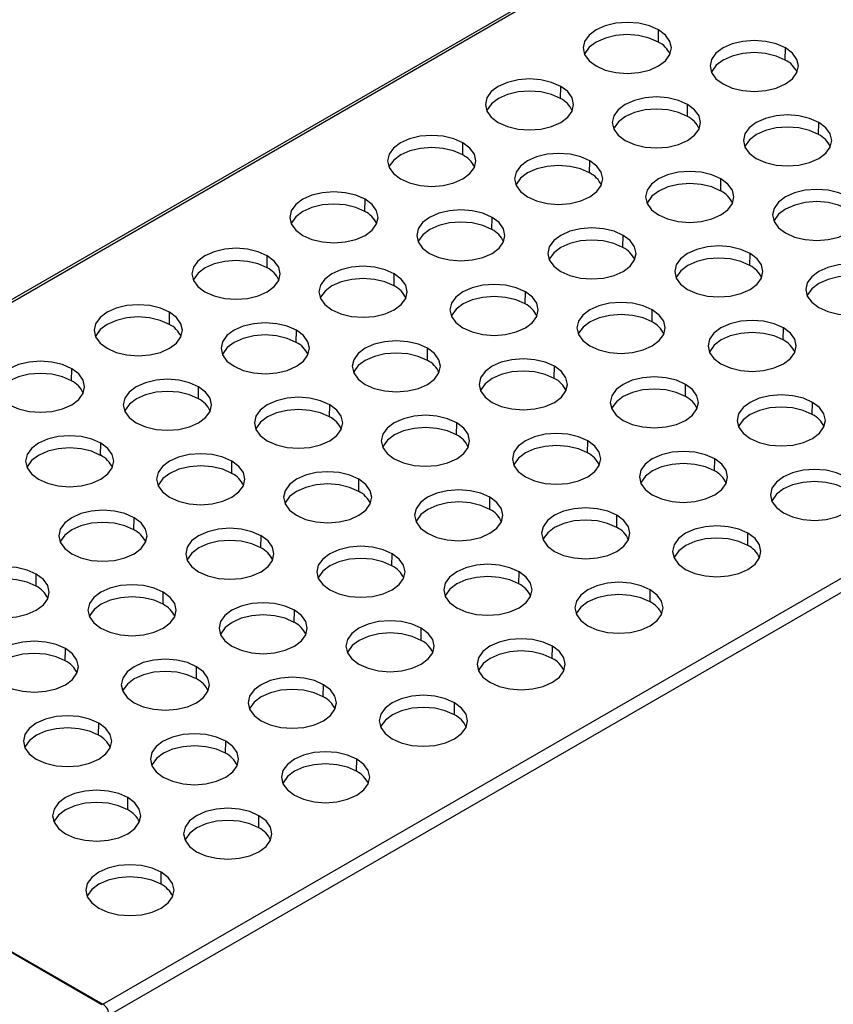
# Model space of a CAD drawing. Header units: millimetres. Extents: x 0 to 349, y 0 to 270.
# Tile 8 of 11: x 284 to 312, y 208 to 241. Entities that reach past the tile are written whole.
import ezdxf

# ---------------------------------------------------------------- set-up
doc = ezdxf.new("R2010")
doc.units = ezdxf.units.MM
doc.header["$LTSCALE"] = 1.25

msp = doc.modelspace()

# ---------------------------------------------------------------- linework, layer by layer
for p, q in [((308.905, 246.104), (264.671, 220.569)), ((309.055, 246.089), (264.821, 220.554)), ((305.898, 240.43), (305.904, 240.841)), ((310.211, 239.817), (310.217, 240.229)), ((302.574, 238.511), (302.58, 238.923)), ((306.887, 237.899), (306.894, 238.311)), ((311.342, 237.286), (311.348, 237.698)), ((299.251, 236.592), (299.257, 237.004)), ((303.564, 235.98), (303.57, 236.392)), ((308.019, 235.368), (308.025, 235.78)), ((295.927, 234.674), (295.933, 235.086)), ((300.241, 234.062), (300.247, 234.473)), ((304.695, 233.449), (304.702, 233.861)), ((287.024, 207.736), (331.258, 233.272)), ((292.604, 232.755), (292.61, 233.167)), ((309.009, 232.837), (309.015, 233.249)), ((331.47, 232.904), (287.236, 207.369)), ((296.917, 232.143), (296.923, 232.555)), ((301.372, 231.531), (301.378, 231.943)), ((289.281, 230.837), (289.287, 231.249)), ((305.685, 230.918), (305.692, 231.33)), ((293.594, 230.224), (293.6, 230.636)), ((310.14, 230.306), (310.146, 230.718)), ((298.049, 229.612), (298.055, 230.024)), ((285.957, 228.918), (285.963, 229.33)), ((302.362, 229), (302.368, 229.412)), ((290.27, 228.306), (290.277, 228.718)), ((306.817, 228.388), (306.823, 228.799)), ((311.13, 227.775), (311.136, 228.187)), ((294.725, 227.694), (294.731, 228.105)), ((299.039, 227.081), (299.045, 227.493)), ((303.493, 226.469), (303.5, 226.881)), ((286.947, 226.387), (286.953, 226.799)), ((291.402, 225.775), (291.408, 226.187)), ((307.807, 225.857), (307.813, 226.269)), ((295.715, 225.163), (295.721, 225.575)), ((300.17, 224.55), (300.176, 224.962)), ((288.078, 223.857), (288.085, 224.268)), ((304.483, 223.938), (304.489, 224.35)), ((292.392, 223.244), (292.398, 223.656)), ((308.938, 223.326), (308.944, 223.738)), ((296.847, 222.632), (296.853, 223.044)), ((284.755, 221.938), (284.761, 222.35)), ((301.16, 222.02), (301.166, 222.431)), ((305.615, 221.407), (305.621, 221.819)), ((289.068, 221.326), (289.075, 221.737)), ((293.523, 220.713), (293.529, 221.125)), ((286.989, 207.716), (264.785, 220.533)), ((264.821, 220.554), (287.024, 207.736)), ((297.836, 220.101), (297.843, 220.513)), ((285.745, 219.407), (285.751, 219.819)), ((302.291, 219.489), (302.297, 219.901)), ((290.2, 218.795), (290.206, 219.207)), ((294.513, 218.182), (294.519, 218.594)), ((298.968, 217.57), (298.974, 217.982)), ((286.876, 216.876), (286.883, 217.288)), ((291.19, 216.264), (291.196, 216.676)), ((295.644, 215.652), (295.651, 216.063)), ((287.866, 214.345), (287.872, 214.757)), ((292.321, 213.733), (292.327, 214.145)), ((288.998, 211.814), (289.004, 212.226))]:
    msp.add_line(p, q)
at = {"flags": 128}
for points in [[(305.904, 240.841), (305.593, 240.979), (305.231, 241.066), (304.843, 241.095), (304.455, 241.066), (304.093, 240.979), (303.782, 240.841), (303.544, 240.662), (303.394, 240.453), (303.343, 240.229), (303.394, 240.005), (303.544, 239.796), (303.782, 239.617)], [(305.898, 240.43), (305.589, 240.566), (305.229, 240.652), (304.843, 240.682), (304.457, 240.652), (304.097, 240.566), (303.789, 240.43), (303.552, 240.251), (303.403, 240.044), (303.39, 240.014)], [(303.782, 239.617), (304.093, 239.479), (304.455, 239.393), (304.843, 239.363), (305.231, 239.393), (305.593, 239.479), (305.904, 239.617), (306.142, 239.796), (306.292, 240.005), (306.343, 240.229), (306.292, 240.453), (306.142, 240.662), (305.904, 240.841)], [(310.217, 240.229), (309.906, 240.367), (309.545, 240.453), (309.156, 240.483), (308.768, 240.453), (308.406, 240.367), (308.096, 240.229), (307.857, 240.05), (307.707, 239.841), (307.656, 239.617), (307.707, 239.393), (307.857, 239.184), (308.096, 239.005)], [(308.096, 239.005), (308.406, 238.867), (308.768, 238.78), (309.156, 238.751), (309.545, 238.78), (309.906, 238.867), (310.217, 239.005), (310.455, 239.184), (310.605, 239.393), (310.656, 239.617), (310.605, 239.841), (310.455, 240.05), (310.217, 240.229)], [(310.211, 239.817), (309.902, 239.954), (309.542, 240.04), (309.156, 240.069), (308.77, 240.04), (308.411, 239.954), (308.102, 239.817), (307.865, 239.639), (307.716, 239.431), (307.703, 239.402)], [(302.58, 238.923), (302.27, 239.06), (301.908, 239.147), (301.52, 239.176), (301.131, 239.147), (300.77, 239.06), (300.459, 238.923), (300.221, 238.744), (300.071, 238.535), (300.02, 238.311), (300.071, 238.086), (300.221, 237.878), (300.459, 237.698)], [(300.459, 237.698), (300.77, 237.561), (301.131, 237.474), (301.52, 237.445), (301.908, 237.474), (302.27, 237.561), (302.58, 237.698), (302.819, 237.878), (302.969, 238.086), (303.02, 238.311), (302.969, 238.535), (302.819, 238.744), (302.58, 238.923)], [(302.574, 238.511), (302.265, 238.648), (301.906, 238.734), (301.52, 238.763), (301.134, 238.734), (300.774, 238.648), (300.465, 238.511), (300.228, 238.333), (300.079, 238.125), (300.067, 238.096)], [(306.894, 238.311), (306.583, 238.448), (306.221, 238.535), (305.833, 238.564), (305.445, 238.535), (305.083, 238.448), (304.772, 238.311), (304.534, 238.131), (304.384, 237.922), (304.333, 237.698), (304.384, 237.474), (304.534, 237.265), (304.772, 237.086)], [(304.772, 237.086), (305.083, 236.948), (305.445, 236.862), (305.833, 236.832), (306.221, 236.862), (306.583, 236.948), (306.894, 237.086), (307.132, 237.265), (307.282, 237.474), (307.333, 237.698), (307.282, 237.922), (307.132, 238.131), (306.894, 238.311)], [(306.887, 237.899), (306.579, 238.036), (306.219, 238.122), (305.833, 238.151), (305.447, 238.122), (305.087, 238.036), (304.778, 237.899), (304.541, 237.72), (304.393, 237.513), (304.38, 237.483)], [(311.348, 237.698), (311.038, 237.836), (310.676, 237.922), (310.288, 237.952), (309.9, 237.922), (309.538, 237.836), (309.227, 237.698), (308.989, 237.519), (308.839, 237.31), (308.788, 237.086), (308.839, 236.862), (308.989, 236.653), (309.227, 236.474)], [(311.342, 237.286), (311.033, 237.423), (310.674, 237.509), (310.288, 237.539), (309.902, 237.509), (309.542, 237.423), (309.233, 237.286), (308.996, 237.108), (308.847, 236.901), (308.835, 236.871)], [(309.227, 236.474), (309.538, 236.336), (309.9, 236.25), (310.288, 236.22), (310.676, 236.25), (311.038, 236.336), (311.348, 236.474), (311.587, 236.653), (311.737, 236.862), (311.788, 237.086), (311.737, 237.31), (311.587, 237.519), (311.348, 237.698)], [(299.257, 237.004), (298.946, 237.142), (298.584, 237.228), (298.196, 237.258), (297.808, 237.228), (297.446, 237.142), (297.136, 237.004), (296.897, 236.825), (296.747, 236.616), (296.696, 236.392), (296.747, 236.168), (296.897, 235.959), (297.136, 235.78)], [(299.251, 236.592), (298.942, 236.729), (298.582, 236.815), (298.196, 236.845), (297.81, 236.815), (297.451, 236.729), (297.142, 236.592), (296.905, 236.414), (296.756, 236.207), (296.743, 236.177)], [(297.136, 235.78), (297.446, 235.642), (297.808, 235.556), (298.196, 235.526), (298.584, 235.556), (298.946, 235.642), (299.257, 235.78), (299.495, 235.959), (299.645, 236.168), (299.696, 236.392), (299.645, 236.616), (299.495, 236.825), (299.257, 237.004)], [(303.57, 236.392), (303.26, 236.53), (302.898, 236.616), (302.51, 236.646), (302.121, 236.616), (301.76, 236.53), (301.449, 236.392), (301.211, 236.213), (301.061, 236.004), (301.01, 235.78), (301.061, 235.556), (301.211, 235.347), (301.449, 235.167)], [(303.564, 235.98), (303.255, 236.117), (302.896, 236.203), (302.51, 236.232), (302.124, 236.203), (301.764, 236.117), (301.455, 235.98), (301.218, 235.802), (301.069, 235.594), (301.056, 235.565)], [(301.449, 235.167), (301.76, 235.03), (302.121, 234.943), (302.51, 234.914), (302.898, 234.943), (303.26, 235.03), (303.57, 235.167), (303.809, 235.347), (303.958, 235.556), (304.01, 235.78), (303.958, 236.004), (303.809, 236.213), (303.57, 236.392)], [(308.025, 235.78), (307.714, 235.917), (307.353, 236.004), (306.964, 236.033), (306.576, 236.004), (306.214, 235.917), (305.904, 235.78), (305.665, 235.6), (305.515, 235.392), (305.464, 235.167), (305.515, 234.943), (305.665, 234.734), (305.904, 234.555)], [(308.019, 235.368), (307.71, 235.505), (307.35, 235.591), (306.964, 235.62), (306.578, 235.591), (306.219, 235.505), (305.91, 235.368), (305.673, 235.19), (305.524, 234.982), (305.511, 234.953)], [(305.904, 234.555), (306.214, 234.417), (306.576, 234.331), (306.964, 234.301), (307.353, 234.331), (307.714, 234.417), (308.025, 234.555), (308.263, 234.734), (308.413, 234.943), (308.464, 235.167), (308.413, 235.392), (308.263, 235.6), (308.025, 235.78)], [(295.933, 235.086), (295.623, 235.223), (295.261, 235.31), (294.873, 235.339), (294.485, 235.31), (294.123, 235.223), (293.812, 235.086), (293.574, 234.906), (293.424, 234.698), (293.373, 234.473), (293.424, 234.249), (293.574, 234.04), (293.812, 233.861)], [(312.338, 235.167), (312.028, 235.305), (311.666, 235.392), (311.278, 235.421), (310.889, 235.392), (310.528, 235.305), (310.217, 235.167), (309.979, 234.988), (309.829, 234.779), (309.778, 234.555), (309.829, 234.331), (309.979, 234.122), (310.217, 233.943)], [(295.927, 234.674), (295.618, 234.811), (295.259, 234.897), (294.873, 234.926), (294.487, 234.897), (294.127, 234.811), (293.818, 234.674), (293.581, 234.496), (293.432, 234.288), (293.42, 234.259)], [(293.812, 233.861), (294.123, 233.724), (294.485, 233.637), (294.873, 233.608), (295.261, 233.637), (295.623, 233.724), (295.933, 233.861), (296.172, 234.04), (296.322, 234.249), (296.373, 234.473), (296.322, 234.698), (296.172, 234.906), (295.933, 235.086)], [(312.332, 234.756), (312.023, 234.892), (311.664, 234.978), (311.278, 235.008), (310.892, 234.978), (310.532, 234.892), (310.223, 234.756), (309.986, 234.577), (309.837, 234.37), (309.825, 234.34)], [(310.217, 233.943), (310.528, 233.805), (310.889, 233.719), (311.278, 233.689), (311.666, 233.719), (312.028, 233.805), (312.338, 233.943), (312.577, 234.122), (312.727, 234.331), (312.778, 234.555), (312.727, 234.779), (312.577, 234.988), (312.338, 235.167)], [(300.247, 234.473), (299.936, 234.611), (299.574, 234.698), (299.186, 234.727), (298.798, 234.698), (298.436, 234.611), (298.126, 234.473), (297.887, 234.294), (297.737, 234.085), (297.686, 233.861), (297.737, 233.637), (297.887, 233.428), (298.126, 233.249)], [(300.241, 234.062), (299.932, 234.198), (299.572, 234.284), (299.186, 234.314), (298.8, 234.284), (298.441, 234.198), (298.132, 234.062), (297.895, 233.883), (297.746, 233.676), (297.733, 233.646)], [(298.126, 233.249), (298.436, 233.111), (298.798, 233.025), (299.186, 232.995), (299.574, 233.025), (299.936, 233.111), (300.247, 233.249), (300.485, 233.428), (300.635, 233.637), (300.686, 233.861), (300.635, 234.085), (300.485, 234.294), (300.247, 234.473)], [(304.702, 233.861), (304.391, 233.999), (304.029, 234.085), (303.641, 234.115), (303.253, 234.085), (302.891, 233.999), (302.58, 233.861), (302.342, 233.682), (302.192, 233.473), (302.141, 233.249), (302.192, 233.025), (302.342, 232.816), (302.58, 232.637)], [(302.58, 232.637), (302.891, 232.499), (303.253, 232.412), (303.641, 232.383), (304.029, 232.412), (304.391, 232.499), (304.702, 232.637), (304.94, 232.816), (305.09, 233.025), (305.141, 233.249), (305.09, 233.473), (304.94, 233.682), (304.702, 233.861)], [(304.695, 233.449), (304.387, 233.586), (304.027, 233.672), (303.641, 233.701), (303.255, 233.672), (302.895, 233.586), (302.586, 233.449), (302.349, 233.271), (302.2, 233.063), (302.188, 233.034)], [(309.015, 233.249), (308.704, 233.386), (308.343, 233.473), (307.954, 233.502), (307.566, 233.473), (307.204, 233.386), (306.894, 233.249), (306.655, 233.069), (306.505, 232.861), (306.454, 232.637), (306.505, 232.412), (306.655, 232.204), (306.894, 232.024)], [(292.61, 233.167), (292.299, 233.305), (291.938, 233.391), (291.549, 233.421), (291.161, 233.391), (290.799, 233.305), (290.489, 233.167), (290.25, 232.988), (290.101, 232.779), (290.049, 232.555), (290.101, 232.331), (290.25, 232.122), (290.489, 231.943)], [(290.489, 231.943), (290.799, 231.805), (291.161, 231.718), (291.549, 231.689), (291.938, 231.718), (292.299, 231.805), (292.61, 231.943), (292.848, 232.122), (292.998, 232.331), (293.049, 232.555), (292.998, 232.779), (292.848, 232.988), (292.61, 233.167)], [(306.894, 232.024), (307.204, 231.887), (307.566, 231.8), (307.954, 231.771), (308.343, 231.8), (308.704, 231.887), (309.015, 232.024), (309.253, 232.204), (309.403, 232.412), (309.454, 232.637), (309.403, 232.861), (309.253, 233.069), (309.015, 233.249)], [(292.604, 232.755), (292.295, 232.892), (291.935, 232.978), (291.549, 233.008), (291.163, 232.978), (290.804, 232.892), (290.495, 232.755), (290.258, 232.577), (290.109, 232.369), (290.096, 232.34)], [(309.009, 232.837), (308.7, 232.974), (308.34, 233.06), (307.954, 233.089), (307.568, 233.06), (307.209, 232.974), (306.9, 232.837), (306.663, 232.659), (306.514, 232.451), (306.501, 232.422)], [(313.47, 232.637), (313.159, 232.774), (312.797, 232.861), (312.409, 232.89), (312.021, 232.861), (311.659, 232.774), (311.348, 232.637), (311.11, 232.457), (310.96, 232.248), (310.909, 232.024), (310.96, 231.8), (311.11, 231.591), (311.348, 231.412)], [(296.923, 232.555), (296.613, 232.693), (296.251, 232.779), (295.863, 232.809), (295.475, 232.779), (295.113, 232.693), (294.802, 232.555), (294.564, 232.376), (294.414, 232.167), (294.363, 231.943), (294.414, 231.718), (294.564, 231.51), (294.802, 231.33)], [(294.802, 231.33), (295.113, 231.193), (295.475, 231.106), (295.863, 231.077), (296.251, 231.106), (296.613, 231.193), (296.923, 231.33), (297.162, 231.51), (297.312, 231.718), (297.363, 231.943), (297.312, 232.167), (297.162, 232.376), (296.923, 232.555)], [(311.348, 231.412), (311.659, 231.274), (312.021, 231.188), (312.409, 231.158), (312.797, 231.188), (313.159, 231.274), (313.47, 231.412), (313.708, 231.591), (313.858, 231.8), (313.909, 232.024), (313.858, 232.248), (313.708, 232.457), (313.47, 232.637)], [(296.917, 232.143), (296.608, 232.28), (296.249, 232.366), (295.863, 232.395), (295.477, 232.366), (295.117, 232.28), (294.808, 232.143), (294.571, 231.965), (294.422, 231.757), (294.41, 231.728)], [(301.378, 231.943), (301.068, 232.08), (300.706, 232.167), (300.318, 232.196), (299.929, 232.167), (299.568, 232.08), (299.257, 231.943), (299.019, 231.763), (298.869, 231.554), (298.818, 231.33), (298.869, 231.106), (299.019, 230.897), (299.257, 230.718)], [(313.464, 232.225), (313.155, 232.362), (312.795, 232.448), (312.409, 232.477), (312.023, 232.448), (311.663, 232.362), (311.355, 232.225), (311.118, 232.046), (310.969, 231.839), (310.956, 231.809)], [(299.257, 230.718), (299.568, 230.58), (299.929, 230.494), (300.318, 230.464), (300.706, 230.494), (301.068, 230.58), (301.378, 230.718), (301.617, 230.897), (301.766, 231.106), (301.818, 231.33), (301.766, 231.554), (301.617, 231.763), (301.378, 231.943)], [(289.287, 231.249), (288.976, 231.386), (288.614, 231.473), (288.226, 231.502), (287.838, 231.473), (287.476, 231.386), (287.165, 231.249), (286.927, 231.069), (286.777, 230.86), (286.726, 230.636), (286.777, 230.412), (286.927, 230.203), (287.165, 230.024)], [(301.372, 231.531), (301.063, 231.668), (300.704, 231.754), (300.318, 231.783), (299.932, 231.754), (299.572, 231.668), (299.263, 231.531), (299.026, 231.352), (298.877, 231.145), (298.864, 231.115)], [(305.692, 231.33), (305.381, 231.468), (305.019, 231.554), (304.631, 231.584), (304.243, 231.554), (303.881, 231.468), (303.57, 231.33), (303.332, 231.151), (303.182, 230.942), (303.131, 230.718), (303.182, 230.494), (303.332, 230.285), (303.57, 230.106)], [(287.165, 230.024), (287.476, 229.886), (287.838, 229.8), (288.226, 229.77), (288.614, 229.8), (288.976, 229.886), (289.287, 230.024), (289.525, 230.203), (289.675, 230.412), (289.726, 230.636), (289.675, 230.86), (289.525, 231.069), (289.287, 231.249)], [(305.685, 230.918), (305.377, 231.055), (305.017, 231.141), (304.631, 231.171), (304.245, 231.141), (303.885, 231.055), (303.576, 230.918), (303.339, 230.74), (303.19, 230.533), (303.178, 230.503)], [(303.57, 230.106), (303.881, 229.968), (304.243, 229.882), (304.631, 229.852), (305.019, 229.882), (305.381, 229.968), (305.692, 230.106), (305.93, 230.285), (306.08, 230.494), (306.131, 230.718), (306.08, 230.942), (305.93, 231.151), (305.692, 231.33)], [(289.281, 230.837), (288.972, 230.974), (288.612, 231.06), (288.226, 231.089), (287.84, 231.06), (287.48, 230.974), (287.172, 230.837), (286.935, 230.659), (286.786, 230.451), (286.773, 230.422)], [(293.6, 230.636), (293.289, 230.774), (292.928, 230.86), (292.539, 230.89), (292.151, 230.86), (291.789, 230.774), (291.479, 230.636), (291.24, 230.457), (291.09, 230.248), (291.039, 230.024), (291.09, 229.8), (291.24, 229.591), (291.479, 229.412)], [(310.146, 230.718), (309.836, 230.856), (309.474, 230.942), (309.086, 230.972), (308.697, 230.942), (308.336, 230.856), (308.025, 230.718), (307.787, 230.539), (307.637, 230.33), (307.586, 230.106), (307.637, 229.882), (307.787, 229.673), (308.025, 229.493)], [(291.479, 229.412), (291.789, 229.274), (292.151, 229.188), (292.539, 229.158), (292.928, 229.188), (293.289, 229.274), (293.6, 229.412), (293.838, 229.591), (293.988, 229.8), (294.039, 230.024), (293.988, 230.248), (293.838, 230.457), (293.6, 230.636)], [(310.14, 230.306), (309.831, 230.443), (309.472, 230.529), (309.086, 230.558), (308.7, 230.529), (308.34, 230.443), (308.031, 230.306), (307.794, 230.128), (307.645, 229.92), (307.633, 229.891)], [(308.025, 229.493), (308.336, 229.356), (308.697, 229.269), (309.086, 229.24), (309.474, 229.269), (309.836, 229.356), (310.146, 229.493), (310.385, 229.673), (310.535, 229.882), (310.586, 230.106), (310.535, 230.33), (310.385, 230.539), (310.146, 230.718)], [(293.594, 230.224), (293.285, 230.361), (292.925, 230.447), (292.539, 230.477), (292.153, 230.447), (291.794, 230.361), (291.485, 230.224), (291.248, 230.046), (291.099, 229.839), (291.086, 229.809)], [(298.055, 230.024), (297.744, 230.162), (297.382, 230.248), (296.994, 230.278), (296.606, 230.248), (296.244, 230.162), (295.933, 230.024), (295.695, 229.845), (295.545, 229.636), (295.494, 229.412), (295.545, 229.188), (295.695, 228.979), (295.933, 228.799)], [(298.049, 229.612), (297.74, 229.749), (297.38, 229.835), (296.994, 229.864), (296.608, 229.835), (296.249, 229.749), (295.94, 229.612), (295.703, 229.434), (295.554, 229.226), (295.541, 229.197)], [(295.933, 228.799), (296.244, 228.662), (296.606, 228.575), (296.994, 228.546), (297.382, 228.575), (297.744, 228.662), (298.055, 228.799), (298.293, 228.979), (298.443, 229.188), (298.494, 229.412), (298.443, 229.636), (298.293, 229.845), (298.055, 230.024)], [(285.963, 229.33), (285.653, 229.468), (285.291, 229.554), (284.903, 229.584), (284.514, 229.554), (284.153, 229.468), (283.842, 229.33), (283.604, 229.151), (283.454, 228.942), (283.403, 228.718), (283.454, 228.494), (283.604, 228.285), (283.842, 228.105)], [(302.368, 229.412), (302.057, 229.549), (301.696, 229.636), (301.307, 229.665), (300.919, 229.636), (300.557, 229.549), (300.247, 229.412), (300.008, 229.232), (299.859, 229.024), (299.807, 228.799), (299.859, 228.575), (300.008, 228.366), (300.247, 228.187)], [(285.957, 228.918), (285.648, 229.055), (285.289, 229.141), (284.903, 229.17), (284.517, 229.141), (284.157, 229.055), (283.848, 228.918), (283.611, 228.74), (283.462, 228.532), (283.449, 228.503)], [(283.842, 228.105), (284.153, 227.968), (284.514, 227.881), (284.903, 227.852), (285.291, 227.881), (285.653, 227.968), (285.963, 228.105), (286.202, 228.285), (286.352, 228.494), (286.403, 228.718), (286.352, 228.942), (286.202, 229.151), (285.963, 229.33)], [(302.362, 229), (302.053, 229.137), (301.693, 229.223), (301.307, 229.252), (300.922, 229.223), (300.562, 229.137), (300.253, 229), (300.016, 228.822), (299.867, 228.614), (299.854, 228.585)], [(300.247, 228.187), (300.557, 228.049), (300.919, 227.963), (301.307, 227.933), (301.696, 227.963), (302.057, 228.049), (302.368, 228.187), (302.607, 228.366), (302.756, 228.575), (302.807, 228.799), (302.756, 229.024), (302.607, 229.232), (302.368, 229.412)], [(290.277, 228.718), (289.966, 228.855), (289.604, 228.942), (289.216, 228.971), (288.828, 228.942), (288.466, 228.855), (288.155, 228.718), (287.917, 228.538), (287.767, 228.33), (287.716, 228.105), (287.767, 227.881), (287.917, 227.673), (288.155, 227.493)], [(306.823, 228.799), (306.512, 228.937), (306.15, 229.024), (305.762, 229.053), (305.374, 229.024), (305.012, 228.937), (304.702, 228.799), (304.463, 228.62), (304.313, 228.411), (304.262, 228.187), (304.313, 227.963), (304.463, 227.754), (304.702, 227.575)], [(290.27, 228.306), (289.962, 228.443), (289.602, 228.529), (289.216, 228.558), (288.83, 228.529), (288.47, 228.443), (288.161, 228.306), (287.924, 228.128), (287.776, 227.92), (287.763, 227.891)], [(288.155, 227.493), (288.466, 227.356), (288.828, 227.269), (289.216, 227.24), (289.604, 227.269), (289.966, 227.356), (290.277, 227.493), (290.515, 227.673), (290.665, 227.881), (290.716, 228.105), (290.665, 228.33), (290.515, 228.538), (290.277, 228.718)], [(306.817, 228.388), (306.508, 228.524), (306.148, 228.61), (305.762, 228.64), (305.376, 228.61), (305.017, 228.524), (304.708, 228.388), (304.471, 228.209), (304.322, 228.002), (304.309, 227.972)], [(304.702, 227.575), (305.012, 227.437), (305.374, 227.351), (305.762, 227.321), (306.15, 227.351), (306.512, 227.437), (306.823, 227.575), (307.061, 227.754), (307.211, 227.963), (307.262, 228.187), (307.211, 228.411), (307.061, 228.62), (306.823, 228.799)], [(294.731, 228.105), (294.421, 228.243), (294.059, 228.33), (293.671, 228.359), (293.283, 228.33), (292.921, 228.243), (292.61, 228.105), (292.372, 227.926), (292.222, 227.717), (292.171, 227.493), (292.222, 227.269), (292.372, 227.06), (292.61, 226.881)], [(311.136, 228.187), (310.826, 228.325), (310.464, 228.411), (310.076, 228.441), (309.687, 228.411), (309.326, 228.325), (309.015, 228.187), (308.777, 228.008), (308.627, 227.799), (308.576, 227.575), (308.627, 227.351), (308.777, 227.142), (309.015, 226.962)], [(309.015, 226.962), (309.326, 226.825), (309.687, 226.738), (310.076, 226.709), (310.464, 226.738), (310.826, 226.825), (311.136, 226.962), (311.375, 227.142), (311.525, 227.351), (311.576, 227.575), (311.525, 227.799), (311.375, 228.008), (311.136, 228.187)], [(294.725, 227.694), (294.416, 227.83), (294.057, 227.916), (293.671, 227.946), (293.285, 227.916), (292.925, 227.83), (292.616, 227.694), (292.379, 227.515), (292.23, 227.308), (292.218, 227.278)], [(292.61, 226.881), (292.921, 226.743), (293.283, 226.657), (293.671, 226.627), (294.059, 226.657), (294.421, 226.743), (294.731, 226.881), (294.97, 227.06), (295.12, 227.269), (295.171, 227.493), (295.12, 227.717), (294.97, 227.926), (294.731, 228.105)], [(311.13, 227.775), (310.821, 227.912), (310.462, 227.998), (310.076, 228.027), (309.69, 227.998), (309.33, 227.912), (309.021, 227.775), (308.784, 227.597), (308.635, 227.389), (308.622, 227.36)], [(299.045, 227.493), (298.734, 227.631), (298.372, 227.717), (297.984, 227.747), (297.596, 227.717), (297.234, 227.631), (296.923, 227.493), (296.685, 227.314), (296.535, 227.105), (296.484, 226.881), (296.535, 226.657), (296.685, 226.448), (296.923, 226.269)], [(296.923, 226.269), (297.234, 226.131), (297.596, 226.044), (297.984, 226.015), (298.372, 226.044), (298.734, 226.131), (299.045, 226.269), (299.283, 226.448), (299.433, 226.657), (299.484, 226.881), (299.433, 227.105), (299.283, 227.314), (299.045, 227.493)], [(299.039, 227.081), (298.73, 227.218), (298.37, 227.304), (297.984, 227.333), (297.598, 227.304), (297.238, 227.218), (296.93, 227.081), (296.693, 226.903), (296.544, 226.695), (296.531, 226.666)], [(286.953, 226.799), (286.643, 226.937), (286.281, 227.023), (285.893, 227.053), (285.504, 227.023), (285.143, 226.937), (284.832, 226.799), (284.594, 226.62), (284.444, 226.411), (284.393, 226.187), (284.444, 225.963), (284.594, 225.754), (284.832, 225.575)], [(303.5, 226.881), (303.189, 227.018), (302.827, 227.105), (302.439, 227.134), (302.051, 227.105), (301.689, 227.018), (301.378, 226.881), (301.14, 226.702), (300.99, 226.493), (300.939, 226.269), (300.99, 226.044), (301.14, 225.836), (301.378, 225.656)], [(301.378, 225.656), (301.689, 225.519), (302.051, 225.432), (302.439, 225.403), (302.827, 225.432), (303.189, 225.519), (303.5, 225.656), (303.738, 225.836), (303.888, 226.044), (303.939, 226.269), (303.888, 226.493), (303.738, 226.702), (303.5, 226.881)], [(286.947, 226.387), (286.638, 226.524), (286.279, 226.61), (285.893, 226.64), (285.507, 226.61), (285.147, 226.524), (284.838, 226.387), (284.601, 226.209), (284.452, 226.001), (284.439, 225.972)], [(284.832, 225.575), (285.143, 225.437), (285.504, 225.35), (285.893, 225.321), (286.281, 225.35), (286.643, 225.437), (286.953, 225.575), (287.192, 225.754), (287.341, 225.963), (287.393, 226.187), (287.341, 226.411), (287.192, 226.62), (286.953, 226.799)], [(303.493, 226.469), (303.185, 226.606), (302.825, 226.692), (302.439, 226.721), (302.053, 226.692), (301.693, 226.606), (301.384, 226.469), (301.147, 226.291), (300.998, 226.083), (300.986, 226.054)], [(307.813, 226.269), (307.502, 226.406), (307.14, 226.493), (306.752, 226.522), (306.364, 226.493), (306.002, 226.406), (305.692, 226.269), (305.453, 226.089), (305.303, 225.88), (305.252, 225.656), (305.303, 225.432), (305.453, 225.223), (305.692, 225.044)], [(291.408, 226.187), (291.097, 226.325), (290.736, 226.411), (290.347, 226.441), (289.959, 226.411), (289.597, 226.325), (289.287, 226.187), (289.048, 226.008), (288.898, 225.799), (288.847, 225.575), (288.898, 225.35), (289.048, 225.142), (289.287, 224.962)], [(289.287, 224.962), (289.597, 224.825), (289.959, 224.738), (290.347, 224.709), (290.736, 224.738), (291.097, 224.825), (291.408, 224.962), (291.646, 225.142), (291.796, 225.35), (291.847, 225.575), (291.796, 225.799), (291.646, 226.008), (291.408, 226.187)], [(305.692, 225.044), (306.002, 224.906), (306.364, 224.82), (306.752, 224.79), (307.14, 224.82), (307.502, 224.906), (307.813, 225.044), (308.051, 225.223), (308.201, 225.432), (308.252, 225.656), (308.201, 225.88), (308.051, 226.089), (307.813, 226.269)], [(291.402, 225.775), (291.093, 225.912), (290.733, 225.998), (290.347, 226.027), (289.961, 225.998), (289.602, 225.912), (289.293, 225.775), (289.056, 225.597), (288.907, 225.389), (288.894, 225.36)], [(295.721, 225.575), (295.411, 225.712), (295.049, 225.799), (294.661, 225.828), (294.272, 225.799), (293.911, 225.712), (293.6, 225.575), (293.362, 225.395), (293.212, 225.186), (293.161, 224.962), (293.212, 224.738), (293.362, 224.529), (293.6, 224.35)], [(307.807, 225.857), (307.498, 225.994), (307.138, 226.08), (306.752, 226.109), (306.366, 226.08), (306.007, 225.994), (305.698, 225.857), (305.461, 225.678), (305.312, 225.471), (305.299, 225.441)], [(312.268, 225.656), (311.957, 225.794), (311.595, 225.88), (311.207, 225.91), (310.819, 225.88), (310.457, 225.794), (310.146, 225.656), (309.908, 225.477), (309.758, 225.268), (309.707, 225.044), (309.758, 224.82), (309.908, 224.611), (310.146, 224.432)], [(293.6, 224.35), (293.911, 224.212), (294.272, 224.126), (294.661, 224.096), (295.049, 224.126), (295.411, 224.212), (295.721, 224.35), (295.96, 224.529), (296.11, 224.738), (296.161, 224.962), (296.11, 225.186), (295.96, 225.395), (295.721, 225.575)], [(312.261, 225.244), (311.953, 225.381), (311.593, 225.467), (311.207, 225.497), (310.821, 225.467), (310.461, 225.381), (310.153, 225.244), (309.916, 225.066), (309.767, 224.858), (309.754, 224.829)], [(310.146, 224.432), (310.457, 224.294), (310.819, 224.208), (311.207, 224.178), (311.595, 224.208), (311.957, 224.294), (312.268, 224.432), (312.506, 224.611), (312.656, 224.82), (312.707, 225.044), (312.656, 225.268), (312.506, 225.477), (312.268, 225.656)], [(295.715, 225.163), (295.406, 225.3), (295.047, 225.386), (294.661, 225.415), (294.275, 225.386), (293.915, 225.3), (293.606, 225.163), (293.369, 224.984), (293.22, 224.777), (293.208, 224.748)], [(300.176, 224.962), (299.865, 225.1), (299.504, 225.186), (299.115, 225.216), (298.727, 225.186), (298.365, 225.1), (298.055, 224.962), (297.816, 224.783), (297.667, 224.574), (297.615, 224.35), (297.667, 224.126), (297.816, 223.917), (298.055, 223.738)], [(300.17, 224.55), (299.861, 224.687), (299.501, 224.773), (299.115, 224.803), (298.729, 224.773), (298.37, 224.687), (298.061, 224.55), (297.824, 224.372), (297.675, 224.165), (297.662, 224.135)], [(298.055, 223.738), (298.365, 223.6), (298.727, 223.514), (299.115, 223.484), (299.504, 223.514), (299.865, 223.6), (300.176, 223.738), (300.415, 223.917), (300.564, 224.126), (300.615, 224.35), (300.564, 224.574), (300.415, 224.783), (300.176, 224.962)], [(288.085, 224.268), (287.774, 224.406), (287.412, 224.492), (287.024, 224.522), (286.636, 224.492), (286.274, 224.406), (285.963, 224.268), (285.725, 224.089), (285.575, 223.88), (285.524, 223.656), (285.575, 223.432), (285.725, 223.223), (285.963, 223.044)], [(304.489, 224.35), (304.179, 224.488), (303.817, 224.574), (303.429, 224.604), (303.041, 224.574), (302.679, 224.488), (302.368, 224.35), (302.13, 224.171), (301.98, 223.962), (301.929, 223.738), (301.98, 223.514), (302.13, 223.305), (302.368, 223.125)], [(285.963, 223.044), (286.274, 222.906), (286.636, 222.82), (287.024, 222.79), (287.412, 222.82), (287.774, 222.906), (288.085, 223.044), (288.323, 223.223), (288.473, 223.432), (288.524, 223.656), (288.473, 223.88), (288.323, 224.089), (288.085, 224.268)], [(304.483, 223.938), (304.174, 224.075), (303.815, 224.161), (303.429, 224.19), (303.043, 224.161), (302.683, 224.075), (302.374, 223.938), (302.137, 223.76), (301.988, 223.552), (301.976, 223.523)], [(302.368, 223.125), (302.679, 222.988), (303.041, 222.901), (303.429, 222.872), (303.817, 222.901), (304.179, 222.988), (304.489, 223.125), (304.728, 223.305), (304.878, 223.514), (304.929, 223.738), (304.878, 223.962), (304.728, 224.171), (304.489, 224.35)], [(288.078, 223.857), (287.77, 223.993), (287.41, 224.079), (287.024, 224.109), (286.638, 224.079), (286.278, 223.993), (285.969, 223.857), (285.732, 223.678), (285.583, 223.471), (285.571, 223.441)], [(292.398, 223.656), (292.087, 223.794), (291.726, 223.88), (291.337, 223.91), (290.949, 223.88), (290.587, 223.794), (290.277, 223.656), (290.038, 223.477), (289.888, 223.268), (289.837, 223.044), (289.888, 222.82), (290.038, 222.611), (290.277, 222.431)], [(308.944, 223.738), (308.634, 223.875), (308.272, 223.962), (307.884, 223.991), (307.495, 223.962), (307.134, 223.875), (306.823, 223.738), (306.585, 223.558), (306.435, 223.349), (306.384, 223.125), (306.435, 222.901), (306.585, 222.692), (306.823, 222.513)], [(292.392, 223.244), (292.083, 223.381), (291.723, 223.467), (291.337, 223.496), (290.951, 223.467), (290.592, 223.381), (290.283, 223.244), (290.046, 223.066), (289.897, 222.858), (289.884, 222.829)], [(290.277, 222.431), (290.587, 222.294), (290.949, 222.207), (291.337, 222.178), (291.726, 222.207), (292.087, 222.294), (292.398, 222.431), (292.636, 222.611), (292.786, 222.82), (292.837, 223.044), (292.786, 223.268), (292.636, 223.477), (292.398, 223.656)], [(308.938, 223.326), (308.629, 223.463), (308.27, 223.549), (307.884, 223.578), (307.498, 223.549), (307.138, 223.463), (306.829, 223.326), (306.592, 223.148), (306.443, 222.94), (306.43, 222.911)], [(306.823, 222.513), (307.134, 222.375), (307.495, 222.289), (307.884, 222.259), (308.272, 222.289), (308.634, 222.375), (308.944, 222.513), (309.183, 222.692), (309.332, 222.901), (309.384, 223.125), (309.332, 223.349), (309.183, 223.558), (308.944, 223.738)], [(296.853, 223.044), (296.542, 223.181), (296.18, 223.268), (295.792, 223.297), (295.404, 223.268), (295.042, 223.181), (294.731, 223.044), (294.493, 222.864), (294.343, 222.656), (294.292, 222.431), (294.343, 222.207), (294.493, 221.998), (294.731, 221.819)], [(296.847, 222.632), (296.538, 222.769), (296.178, 222.855), (295.792, 222.884), (295.406, 222.855), (295.046, 222.769), (294.738, 222.632), (294.501, 222.454), (294.352, 222.246), (294.339, 222.217)], [(294.731, 221.819), (295.042, 221.682), (295.404, 221.595), (295.792, 221.565), (296.18, 221.595), (296.542, 221.682), (296.853, 221.819), (297.091, 221.998), (297.241, 222.207), (297.292, 222.431), (297.241, 222.656), (297.091, 222.864), (296.853, 223.044)], [(284.761, 222.35), (284.451, 222.487), (284.089, 222.574), (283.701, 222.603), (283.312, 222.574), (282.951, 222.487), (282.64, 222.35), (282.401, 222.17), (282.252, 221.962), (282.201, 221.737), (282.252, 221.513), (282.401, 221.305), (282.64, 221.125)], [(301.166, 222.431), (300.855, 222.569), (300.494, 222.656), (300.105, 222.685), (299.717, 222.656), (299.355, 222.569), (299.045, 222.431), (298.806, 222.252), (298.657, 222.043), (298.605, 221.819), (298.657, 221.595), (298.806, 221.386), (299.045, 221.207)], [(284.755, 221.938), (284.446, 222.075), (284.087, 222.161), (283.701, 222.19), (283.315, 222.161), (282.955, 222.075), (282.646, 221.938), (282.409, 221.76), (282.26, 221.552), (282.247, 221.523)], [(282.64, 221.125), (282.951, 220.988), (283.312, 220.901), (283.701, 220.872), (284.089, 220.901), (284.451, 220.988), (284.761, 221.125), (285, 221.305), (285.149, 221.513), (285.201, 221.737), (285.149, 221.962), (285, 222.17), (284.761, 222.35)], [(301.16, 222.02), (300.851, 222.156), (300.491, 222.242), (300.105, 222.272), (299.719, 222.242), (299.36, 222.156), (299.051, 222.02), (298.814, 221.841), (298.665, 221.634), (298.652, 221.604)], [(299.045, 221.207), (299.355, 221.069), (299.717, 220.983), (300.105, 220.953), (300.494, 220.983), (300.855, 221.069), (301.166, 221.207), (301.404, 221.386), (301.554, 221.595), (301.605, 221.819), (301.554, 222.043), (301.404, 222.252), (301.166, 222.431)], [(289.075, 221.737), (288.764, 221.875), (288.402, 221.962), (288.014, 221.991), (287.626, 221.962), (287.264, 221.875), (286.953, 221.737), (286.715, 221.558), (286.565, 221.349), (286.514, 221.125), (286.565, 220.901), (286.715, 220.692), (286.953, 220.513)], [(305.621, 221.819), (305.31, 221.957), (304.948, 222.043), (304.56, 222.073), (304.172, 222.043), (303.81, 221.957), (303.5, 221.819), (303.261, 221.64), (303.111, 221.431), (303.06, 221.207), (303.111, 220.983), (303.261, 220.774), (303.5, 220.595)], [(303.5, 220.595), (303.81, 220.457), (304.172, 220.37), (304.56, 220.341), (304.948, 220.37), (305.31, 220.457), (305.621, 220.595), (305.859, 220.774), (306.009, 220.983), (306.06, 221.207), (306.009, 221.431), (305.859, 221.64), (305.621, 221.819)], [(289.068, 221.326), (288.76, 221.462), (288.4, 221.548), (288.014, 221.578), (287.628, 221.548), (287.268, 221.462), (286.959, 221.326), (286.722, 221.147), (286.573, 220.94), (286.561, 220.91)], [(286.953, 220.513), (287.264, 220.375), (287.626, 220.289), (288.014, 220.259), (288.402, 220.289), (288.764, 220.375), (289.075, 220.513), (289.313, 220.692), (289.463, 220.901), (289.514, 221.125), (289.463, 221.349), (289.313, 221.558), (289.075, 221.737)], [(305.615, 221.407), (305.306, 221.544), (304.946, 221.63), (304.56, 221.659), (304.174, 221.63), (303.815, 221.544), (303.506, 221.407), (303.269, 221.229), (303.12, 221.021), (303.107, 220.992)], [(293.529, 221.125), (293.219, 221.263), (292.857, 221.349), (292.469, 221.379), (292.08, 221.349), (291.719, 221.263), (291.408, 221.125), (291.17, 220.946), (291.02, 220.737), (290.969, 220.513), (291.02, 220.289), (291.17, 220.08), (291.408, 219.901)], [(291.408, 219.901), (291.719, 219.763), (292.08, 219.676), (292.469, 219.647), (292.857, 219.676), (293.219, 219.763), (293.529, 219.901), (293.768, 220.08), (293.918, 220.289), (293.969, 220.513), (293.918, 220.737), (293.768, 220.946), (293.529, 221.125)], [(293.523, 220.713), (293.214, 220.85), (292.855, 220.936), (292.469, 220.965), (292.083, 220.936), (291.723, 220.85), (291.414, 220.713), (291.177, 220.535), (291.028, 220.327), (291.016, 220.298)], [(297.843, 220.513), (297.532, 220.65), (297.17, 220.737), (296.782, 220.766), (296.394, 220.737), (296.032, 220.65), (295.721, 220.513), (295.483, 220.334), (295.333, 220.125), (295.282, 219.901), (295.333, 219.676), (295.483, 219.468), (295.721, 219.288)], [(295.721, 219.288), (296.032, 219.151), (296.394, 219.064), (296.782, 219.035), (297.17, 219.064), (297.532, 219.151), (297.843, 219.288), (298.081, 219.468), (298.231, 219.676), (298.282, 219.901), (298.231, 220.125), (298.081, 220.334), (297.843, 220.513)], [(297.836, 220.101), (297.528, 220.238), (297.168, 220.324), (296.782, 220.353), (296.396, 220.324), (296.036, 220.238), (295.728, 220.101), (295.491, 219.923), (295.342, 219.715), (295.329, 219.686)], [(302.297, 219.901), (301.987, 220.038), (301.625, 220.125), (301.237, 220.154), (300.849, 220.125), (300.487, 220.038), (300.176, 219.901), (299.938, 219.721), (299.788, 219.512), (299.737, 219.288), (299.788, 219.064), (299.938, 218.855), (300.176, 218.676)], [(285.751, 219.819), (285.44, 219.957), (285.079, 220.043), (284.69, 220.073), (284.302, 220.043), (283.94, 219.957), (283.63, 219.819), (283.391, 219.64), (283.242, 219.431), (283.19, 219.207), (283.242, 218.982), (283.391, 218.774), (283.63, 218.594)], [(283.63, 218.594), (283.94, 218.457), (284.302, 218.37), (284.69, 218.341), (285.079, 218.37), (285.44, 218.457), (285.751, 218.594), (285.99, 218.774), (286.139, 218.982), (286.19, 219.207), (286.139, 219.431), (285.99, 219.64), (285.751, 219.819)], [(300.176, 218.676), (300.487, 218.538), (300.849, 218.452), (301.237, 218.422), (301.625, 218.452), (301.987, 218.538), (302.297, 218.676), (302.536, 218.855), (302.686, 219.064), (302.737, 219.288), (302.686, 219.512), (302.536, 219.721), (302.297, 219.901)], [(285.745, 219.407), (285.436, 219.544), (285.076, 219.63), (284.69, 219.659), (284.305, 219.63), (283.945, 219.544), (283.636, 219.407), (283.399, 219.229), (283.25, 219.021), (283.237, 218.992)], [(290.206, 219.207), (289.895, 219.344), (289.533, 219.431), (289.145, 219.46), (288.757, 219.431), (288.395, 219.344), (288.085, 219.207), (287.846, 219.027), (287.696, 218.818), (287.645, 218.594), (287.696, 218.37), (287.846, 218.161), (288.085, 217.982)], [(302.291, 219.489), (301.982, 219.626), (301.623, 219.712), (301.237, 219.741), (300.851, 219.712), (300.491, 219.626), (300.182, 219.489), (299.945, 219.31), (299.796, 219.103), (299.784, 219.073)], [(288.085, 217.982), (288.395, 217.844), (288.757, 217.758), (289.145, 217.728), (289.533, 217.758), (289.895, 217.844), (290.206, 217.982), (290.444, 218.161), (290.594, 218.37), (290.645, 218.594), (290.594, 218.818), (290.444, 219.027), (290.206, 219.207)], [(290.2, 218.795), (289.891, 218.932), (289.531, 219.018), (289.145, 219.047), (288.759, 219.018), (288.4, 218.932), (288.091, 218.795), (287.854, 218.616), (287.705, 218.409), (287.692, 218.38)], [(294.519, 218.594), (294.209, 218.732), (293.847, 218.818), (293.459, 218.848), (293.07, 218.818), (292.709, 218.732), (292.398, 218.594), (292.16, 218.415), (292.01, 218.206), (291.959, 217.982), (292.01, 217.758), (292.16, 217.549), (292.398, 217.37)], [(292.398, 217.37), (292.709, 217.232), (293.07, 217.146), (293.459, 217.116), (293.847, 217.146), (294.209, 217.232), (294.519, 217.37), (294.758, 217.549), (294.907, 217.758), (294.959, 217.982), (294.907, 218.206), (294.758, 218.415), (294.519, 218.594)], [(294.513, 218.182), (294.204, 218.319), (293.845, 218.405), (293.459, 218.435), (293.073, 218.405), (292.713, 218.319), (292.404, 218.182), (292.167, 218.004), (292.018, 217.797), (292.005, 217.767)], [(298.974, 217.982), (298.663, 218.12), (298.302, 218.206), (297.913, 218.236), (297.525, 218.206), (297.163, 218.12), (296.853, 217.982), (296.614, 217.803), (296.464, 217.594), (296.413, 217.37), (296.464, 217.146), (296.614, 216.937), (296.853, 216.757)], [(298.968, 217.57), (298.659, 217.707), (298.299, 217.793), (297.913, 217.822), (297.527, 217.793), (297.168, 217.707), (296.859, 217.57), (296.622, 217.392), (296.473, 217.184), (296.46, 217.155)], [(296.853, 216.757), (297.163, 216.62), (297.525, 216.533), (297.913, 216.504), (298.302, 216.533), (298.663, 216.62), (298.974, 216.757), (299.212, 216.937), (299.362, 217.146), (299.413, 217.37), (299.362, 217.594), (299.212, 217.803), (298.974, 217.982)], [(286.883, 217.288), (286.572, 217.426), (286.21, 217.512), (285.822, 217.542), (285.434, 217.512), (285.072, 217.426), (284.761, 217.288), (284.523, 217.109), (284.373, 216.9), (284.322, 216.676), (284.373, 216.452), (284.523, 216.243), (284.761, 216.063)], [(286.876, 216.876), (286.567, 217.013), (286.208, 217.099), (285.822, 217.128), (285.436, 217.099), (285.076, 217.013), (284.767, 216.876), (284.53, 216.698), (284.381, 216.49), (284.369, 216.461)], [(284.761, 216.063), (285.072, 215.926), (285.434, 215.839), (285.822, 215.81), (286.21, 215.839), (286.572, 215.926), (286.883, 216.063), (287.121, 216.243), (287.271, 216.452), (287.322, 216.676), (287.271, 216.9), (287.121, 217.109), (286.883, 217.288)], [(291.196, 216.676), (290.885, 216.813), (290.523, 216.9), (290.135, 216.929), (289.747, 216.9), (289.385, 216.813), (289.075, 216.676), (288.836, 216.496), (288.686, 216.288), (288.635, 216.063), (288.686, 215.839), (288.836, 215.63), (289.075, 215.451)], [(291.19, 216.264), (290.881, 216.401), (290.521, 216.487), (290.135, 216.516), (289.749, 216.487), (289.39, 216.401), (289.081, 216.264), (288.844, 216.086), (288.695, 215.878), (288.682, 215.849)], [(289.075, 215.451), (289.385, 215.314), (289.747, 215.227), (290.135, 215.198), (290.523, 215.227), (290.885, 215.314), (291.196, 215.451), (291.434, 215.63), (291.584, 215.839), (291.635, 216.063), (291.584, 216.288), (291.434, 216.496), (291.196, 216.676)], [(295.651, 216.063), (295.34, 216.201), (294.978, 216.288), (294.59, 216.317), (294.202, 216.288), (293.84, 216.201), (293.529, 216.063), (293.291, 215.884), (293.141, 215.675), (293.09, 215.451), (293.141, 215.227), (293.291, 215.018), (293.529, 214.839)], [(295.644, 215.652), (295.336, 215.788), (294.976, 215.874), (294.59, 215.904), (294.204, 215.874), (293.844, 215.788), (293.535, 215.652), (293.298, 215.473), (293.15, 215.266), (293.137, 215.236)], [(293.529, 214.839), (293.84, 214.701), (294.202, 214.615), (294.59, 214.585), (294.978, 214.615), (295.34, 214.701), (295.651, 214.839), (295.889, 215.018), (296.039, 215.227), (296.09, 215.451), (296.039, 215.675), (295.889, 215.884), (295.651, 216.063)], [(287.872, 214.757), (287.562, 214.895), (287.2, 214.981), (286.812, 215.011), (286.424, 214.981), (286.062, 214.895), (285.751, 214.757), (285.513, 214.578), (285.363, 214.369), (285.312, 214.145), (285.363, 213.921), (285.513, 213.712), (285.751, 213.533)], [(287.866, 214.345), (287.557, 214.482), (287.198, 214.568), (286.812, 214.598), (286.426, 214.568), (286.066, 214.482), (285.757, 214.345), (285.52, 214.167), (285.371, 213.959), (285.359, 213.93)], [(285.751, 213.533), (286.062, 213.395), (286.424, 213.308), (286.812, 213.279), (287.2, 213.308), (287.562, 213.395), (287.872, 213.533), (288.111, 213.712), (288.261, 213.921), (288.312, 214.145), (288.261, 214.369), (288.111, 214.578), (287.872, 214.757)], [(292.327, 214.145), (292.017, 214.282), (291.655, 214.369), (291.267, 214.399), (290.878, 214.369), (290.517, 214.282), (290.206, 214.145), (289.968, 213.966), (289.818, 213.757), (289.767, 213.533), (289.818, 213.308), (289.968, 213.1), (290.206, 212.92)], [(290.206, 212.92), (290.517, 212.783), (290.878, 212.696), (291.267, 212.667), (291.655, 212.696), (292.017, 212.783), (292.327, 212.92), (292.566, 213.1), (292.715, 213.308), (292.767, 213.533), (292.715, 213.757), (292.566, 213.966), (292.327, 214.145)], [(292.321, 213.733), (292.012, 213.87), (291.653, 213.956), (291.267, 213.985), (290.881, 213.956), (290.521, 213.87), (290.212, 213.733), (289.975, 213.555), (289.826, 213.347), (289.813, 213.318)], [(289.004, 212.226), (288.693, 212.364), (288.331, 212.45), (287.943, 212.48), (287.555, 212.45), (287.193, 212.364), (286.883, 212.226), (286.644, 212.047), (286.494, 211.838), (286.443, 211.614), (286.494, 211.39), (286.644, 211.181), (286.883, 211.002)], [(286.883, 211.002), (287.193, 210.864), (287.555, 210.778), (287.943, 210.748), (288.331, 210.778), (288.693, 210.864), (289.004, 211.002), (289.242, 211.181), (289.392, 211.39), (289.443, 211.614), (289.392, 211.838), (289.242, 212.047), (289.004, 212.226)], [(288.998, 211.814), (288.689, 211.951), (288.329, 212.037), (287.943, 212.067), (287.557, 212.037), (287.198, 211.951), (286.889, 211.814), (286.652, 211.636), (286.503, 211.429), (286.49, 211.399)]]:
    msp.add_lwpolyline(points, dxfattribs=at)
for centre, radius, start, end in [((305.529, 239.677), 0.838, 23.7305, 63.9285), ((309.843, 239.065), 0.838, 23.7305, 63.9285), ((302.206, 237.759), 0.838, 23.7305, 63.9285), ((306.519, 237.146), 0.838, 23.7305, 63.9285), ((310.974, 236.534), 0.838, 23.7305, 63.9285), ((298.883, 235.84), 0.838, 23.7305, 63.9285), ((303.196, 235.228), 0.838, 23.7305, 63.9285), ((307.651, 234.616), 0.838, 23.7305, 63.9285), ((295.559, 233.922), 0.838, 23.7305, 63.9285), ((299.873, 233.309), 0.838, 23.7305, 63.9285), ((304.327, 232.697), 0.838, 23.7305, 63.9285), ((308.641, 232.085), 0.838, 23.7305, 63.9285), ((292.236, 232.003), 0.838, 23.7305, 63.9285), ((296.549, 231.391), 0.838, 23.7305, 63.9285), ((301.004, 230.778), 0.838, 23.7305, 63.9285), ((288.912, 230.084), 0.838, 23.7305, 63.9285), ((305.317, 230.166), 0.838, 23.7305, 63.9285), ((293.226, 229.472), 0.838, 23.7305, 63.9285), ((309.772, 229.554), 0.838, 23.7305, 63.9285), ((297.681, 228.86), 0.838, 23.7305, 63.9285), ((285.589, 228.166), 0.838, 23.7305, 63.9285), ((301.994, 228.248), 0.838, 23.7305, 63.9285), ((289.902, 227.554), 0.838, 23.7305, 63.9285), ((306.449, 227.635), 0.838, 23.7305, 63.9285), ((294.357, 226.941), 0.838, 23.7305, 63.9285), ((310.762, 227.023), 0.838, 23.7305, 63.9285), ((298.67, 226.329), 0.838, 23.7305, 63.9285), ((286.579, 225.635), 0.838, 23.7305, 63.9285), ((303.125, 225.717), 0.838, 23.7305, 63.9285), ((307.439, 225.104), 0.838, 23.7305, 63.9285), ((291.034, 225.023), 0.838, 23.7305, 63.9285), ((295.347, 224.41), 0.838, 23.7305, 63.9285), ((299.802, 223.798), 0.838, 23.7305, 63.9285), ((287.71, 223.104), 0.838, 23.7305, 63.9285), ((304.115, 223.186), 0.838, 23.7305, 63.9285), ((292.024, 222.492), 0.838, 23.7305, 63.9285), ((308.57, 222.574), 0.838, 23.7305, 63.9285), ((296.478, 221.88), 0.838, 23.7305, 63.9285), ((284.387, 221.186), 0.838, 23.7305, 63.9285), ((300.792, 221.267), 0.838, 23.7305, 63.9285), ((288.7, 220.573), 0.838, 23.7305, 63.9285), ((305.247, 220.655), 0.838, 23.7305, 63.9285), ((293.155, 219.961), 0.838, 23.7305, 63.9285), ((297.468, 219.349), 0.838, 23.7305, 63.9285), ((301.923, 218.736), 0.838, 23.7305, 63.9285), ((285.377, 218.655), 0.838, 23.7305, 63.9285), ((289.832, 218.042), 0.838, 23.7305, 63.9285), ((294.145, 217.43), 0.838, 23.7305, 63.9285), ((298.6, 216.818), 0.838, 23.7305, 63.9285), ((286.508, 216.124), 0.838, 23.7305, 63.9285), ((290.822, 215.512), 0.838, 23.7305, 63.9285), ((295.276, 214.899), 0.838, 23.7305, 63.9285), ((287.498, 213.593), 0.838, 23.7305, 63.9285), ((291.953, 212.981), 0.838, 23.7305, 63.9285), ((288.63, 211.062), 0.838, 23.7305, 63.9285), ((286.776, 207.348), 0.461, 2.6055, 57.3945)]:
    msp.add_arc(centre, radius, start, end)

doc.saveas('drawing.dxf')
